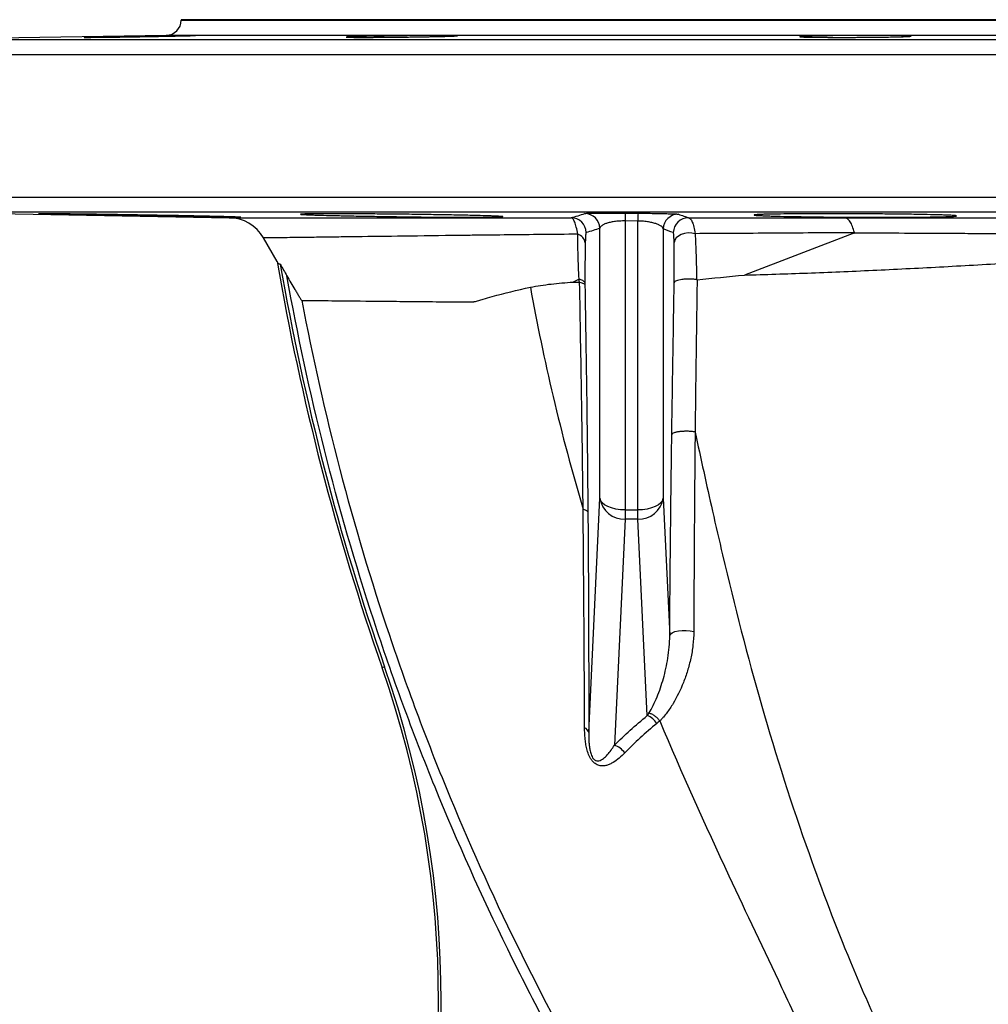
# Model space of a CAD drawing. Header units: millimetres. Extents: x 2 to 910, y 11 to 1153.
# Tile 5 of 7: x 173 to 365, y 959 to 1153. Entities that reach past the tile are written whole.
import ezdxf

# ---------------------------------------------------------------- set-up
doc = ezdxf.new("R2010")
doc.units = ezdxf.units.MM

msp = doc.modelspace()

# ---------------------------------------------------------------- linework, layer by layer
at = {"color": 7, "linetype": 'Continuous', "lineweight": 25}
for p, q in [((205.4, 1153.25), (205.4, 1153.16)), ((575.4, 1153.25), (205.4, 1153.25)), ((202.45, 1150.16), (153.35, 1149.31)), ((153.35, 1115.2), (214.88, 1114.13)), ((293.17, 1115.04), (295.68, 1115.02)), ((295.66, 1113.47), (293.15, 1113.49)), ((293.15, 1113.49), (293.15, 1056.38)), ((295.66, 1056.38), (295.66, 1113.47)), ((288.15, 1058.68), (288.15, 1112.04)), ((300.65, 1111.9), (300.65, 1058.68)), ((338.33, 1111.07), (316.74, 1102.8)), ((224.35, 1105.48), (221.66, 1110.13)), ((284.05, 1102.01), (282.84, 1101.39)), ((285.94, 1012.38), (288.15, 1058.68)), ((300.65, 1058.68), (301.95, 1031.54)), ((293.15, 1054.57), (291.01, 1009.87)), ((293.15, 1056.38), (295.66, 1056.38)), ((293.15, 1056.38), (293.15, 1054.57)), ((295.66, 1054.57), (293.15, 1054.57)), ((295.66, 1054.57), (295.66, 1056.38)), ((297.51, 1015.75), (295.66, 1054.57)), ((245.6, 1025.38), (245.11, 1025.21))]:
    msp.add_line(p, q, dxfattribs=at)
at = {"color": 8, "linetype": 'Continuous', "lineweight": 25}
for p, q in [((205.4, 1153.16), (575.4, 1153.16)), ((578.35, 1150.16), (202.45, 1150.16)), ((153.35, 1149.31), (627.45, 1149.31)), ((630.4, 1146.31), (150.4, 1146.31)), ((150.4, 1118.2), (630.4, 1118.2)), ((627.45, 1115.2), (153.35, 1115.2))]:
    msp.add_line(p, q, dxfattribs=at)
at = {"color": 7, "linetype": 'Continuous', "lineweight": 25, "flags": 128}
for points in [[(306.98, 1110.97), (306.29, 1111.1), (305.57, 1111.11), (304.87, 1111.01), (304.22, 1110.81), (303.66, 1110.5), (303.22, 1110.13), (302.93, 1109.69), (302.81, 1109.23)], [(293.15, 1056.38), (292.2, 1056.43), (291.29, 1056.56), (290.45, 1056.77), (289.7, 1057.05), (289.08, 1057.39), (288.61, 1057.79), (288.29, 1058.22), (288.15, 1058.68)], [(300.65, 1058.68), (300.51, 1058.22), (300.2, 1057.79), (299.72, 1057.39), (299.1, 1057.05), (298.35, 1056.77), (297.51, 1056.56), (296.6, 1056.43), (295.66, 1056.38)], [(301.95, 1031.54), (302.1, 1031.84), (302.45, 1032.11), (302.98, 1032.33), (303.66, 1032.49), (304.42, 1032.58), (305.23, 1032.59), (306.01, 1032.51), (306.72, 1032.37)]]:
    msp.add_lwpolyline(points, dxfattribs=at)
at = {"color": 7, "linetype": 'Continuous', "lineweight": 25}
for centre, radius, start, end in [((202.4, 1153.16), 3, 271, 0), ((285.15, 1111.96), 3, 1.4702, 89.4569), ((368.41, 1113.17), 75.27, 178.5825, 179.7604), ((372.57, 1113.16), 76.91, 178.6127, 179.7653), ((303.65, 1111.82), 3, 89.6712, 178.526), ((214.74, 1106.13), 8, 30, 89), ((282.45, 1111.12), 3, 1.4642, 89.3151), ((305.66, 1111.11), 3, 89.5875, 178.5283), ((283.12, 1108.8), 2.17, 9.5966, 72.3911), ((722, 1191.33), 505, 189.7882, 199.2059), ((722, 1191.33), 504.48, 189.8628, 199.2059), ((292.89, 1059.35), 4.78, 188.0174, 273.0654), ((295.91, 1059.35), 4.78, 266.9346, 351.9826), ((56.24, 959.41), 200.52, 303.1979, 19.2059), ((56.24, 959.41), 200, 303.198, 19.2059), ((296.14, 1012.12), 3.88, 32.6175, 69.3566), ((284.62, 1012.08), 1.36, 12.9679, 68.0136), ((289.91, 1006.23), 3.81, 34.2058, 73.2733)]:
    msp.add_arc(centre, radius, start, end, dxfattribs=at)
for points, knots in [([(204.99, 1150.04), (204.48, 1150.03), (203.92, 1150.02), (203.03, 1150), (202.72, 1150), (202.08, 1149.98), (201.75, 1149.98), (200.75, 1149.96), (200.07, 1149.95), (199.01, 1149.93), (198.65, 1149.92), (197.93, 1149.91), (197.57, 1149.9), (196.49, 1149.89), (195.78, 1149.87), (194.72, 1149.86), (194.36, 1149.85), (193.67, 1149.84), (193, 1149.83), (192.35, 1149.82), (191.72, 1149.81), (191.4, 1149.81), (190.5, 1149.8), (189.95, 1149.79), (189.19, 1149.78), (188.94, 1149.78), (188.48, 1149.77), (188.27, 1149.77), (187.67, 1149.77), (187.33, 1149.76), (186.92, 1149.76), (186.79, 1149.76), (186.58, 1149.76), (186.5, 1149.76), (186.29, 1149.76), (186.22, 1149.76), (186.22, 1149.77), (186.29, 1149.77), (186.5, 1149.78), (186.58, 1149.78), (186.79, 1149.79), (186.92, 1149.79), (187.33, 1149.81), (187.67, 1149.81), (188.47, 1149.83), (188.93, 1149.84), (189.95, 1149.86), (190.5, 1149.87), (191.4, 1149.89), (191.71, 1149.9), (192.35, 1149.91), (193, 1149.92), (193.67, 1149.93), (194.36, 1149.95), (194.71, 1149.95), (195.78, 1149.97), (196.49, 1149.98), (197.57, 1150), (197.93, 1150.01), (198.65, 1150.02), (199.01, 1150.03), (200.07, 1150.04), (200.75, 1150.06), (201.75, 1150.07), (202.08, 1150.08), (202.72, 1150.09), (203.03, 1150.09), (203.92, 1150.1), (204.48, 1150.11), (205.25, 1150.12), (205.49, 1150.12), (205.95, 1150.13), (206.37, 1150.13), (206.74, 1150.14), (207.08, 1150.14), (207.24, 1150.14), (207.65, 1150.14), (207.86, 1150.14), (208.14, 1150.14), (208.22, 1150.14), (208.22, 1150.13), (208.15, 1150.13), (207.94, 1150.12), (207.85, 1150.12), (207.64, 1150.11), (207.52, 1150.11), (207.11, 1150.09), (206.77, 1150.09), (205.96, 1150.07), (205.51, 1150.06), (204.99, 1150.04)], [0, 0, 0, 0, 0.03125, 0.03125, 0.046875, 0.046875, 0.0625, 0.0625, 0.09375, 0.09375, 0.109375, 0.109375, 0.125, 0.125, 0.15625, 0.15625, 0.171875, 0.171875, 0.1875, 0.203125, 0.203125, 0.21875, 0.21875, 0.25, 0.25, 0.265625, 0.265625, 0.28125, 0.28125, 0.3125, 0.3125, 0.328125, 0.328125, 0.34375, 0.34375, 0.375, 0.375, 0.40625, 0.40625, 0.421875, 0.421875, 0.4375, 0.4375, 0.46875, 0.46875, 0.5, 0.5, 0.53125, 0.53125, 0.546875, 0.546875, 0.5625, 0.578125, 0.578125, 0.59375, 0.59375, 0.625, 0.625, 0.640625, 0.640625, 0.65625, 0.65625, 0.6875, 0.6875, 0.703125, 0.703125, 0.71875, 0.71875, 0.75, 0.75, 0.765625, 0.765625, 0.78125, 0.796875, 0.796875, 0.8125, 0.8125, 0.84375, 0.84375, 0.875, 0.875, 0.90625, 0.90625, 0.921875, 0.921875, 0.9375, 0.9375, 0.96875, 0.96875, 1, 1, 1, 1]), ([(256.76, 1149.95), (256.24, 1149.93), (255.69, 1149.92), (254.79, 1149.9), (254.48, 1149.9), (253.85, 1149.89), (253.52, 1149.88), (252.52, 1149.86), (251.83, 1149.85), (250.77, 1149.84), (250.42, 1149.83), (249.69, 1149.82), (249.33, 1149.82), (248.26, 1149.81), (247.54, 1149.8), (246.48, 1149.79), (246.13, 1149.78), (245.44, 1149.78), (244.76, 1149.77), (244.11, 1149.77), (243.48, 1149.77), (243.17, 1149.76), (242.26, 1149.76), (241.71, 1149.76), (240.95, 1149.76), (240.71, 1149.76), (240.25, 1149.76), (240.03, 1149.76), (239.43, 1149.77), (239.09, 1149.77), (238.68, 1149.78), (238.56, 1149.78), (238.35, 1149.78), (238.26, 1149.79), (238.05, 1149.8), (237.98, 1149.81), (237.98, 1149.82), (238.05, 1149.83), (238.26, 1149.85), (238.35, 1149.85), (238.56, 1149.86), (238.68, 1149.87), (239.09, 1149.89), (239.43, 1149.9), (240.23, 1149.92), (240.69, 1149.93), (241.71, 1149.96), (242.26, 1149.97), (243.16, 1149.99), (243.48, 1150), (244.11, 1150.01), (244.76, 1150.02), (245.44, 1150.03), (246.12, 1150.04), (246.48, 1150.05), (247.54, 1150.07), (248.26, 1150.08), (249.33, 1150.09), (249.69, 1150.09), (250.41, 1150.1), (250.77, 1150.11), (251.83, 1150.12), (252.52, 1150.12), (253.51, 1150.13), (253.84, 1150.13), (254.48, 1150.14), (254.79, 1150.14), (255.68, 1150.14), (256.24, 1150.14), (257.01, 1150.14), (257.25, 1150.14), (257.71, 1150.14), (258.14, 1150.14), (258.51, 1150.14), (258.85, 1150.13), (259, 1150.13), (259.42, 1150.12), (259.63, 1150.12), (259.91, 1150.1), (259.98, 1150.09), (259.98, 1150.08), (259.91, 1150.07), (259.7, 1150.05), (259.61, 1150.04), (259.4, 1150.03), (259.28, 1150.03), (258.87, 1150.01), (258.53, 1150), (257.73, 1149.97), (257.27, 1149.96), (256.76, 1149.95)], [0, 0, 0, 0, 0.03125, 0.03125, 0.046875, 0.046875, 0.0625, 0.0625, 0.09375, 0.09375, 0.109375, 0.109375, 0.125, 0.125, 0.15625, 0.15625, 0.171875, 0.171875, 0.1875, 0.203125, 0.203125, 0.21875, 0.21875, 0.25, 0.25, 0.265625, 0.265625, 0.28125, 0.28125, 0.3125, 0.3125, 0.328125, 0.328125, 0.34375, 0.34375, 0.375, 0.375, 0.40625, 0.40625, 0.421875, 0.421875, 0.4375, 0.4375, 0.46875, 0.46875, 0.5, 0.5, 0.53125, 0.53125, 0.546875, 0.546875, 0.5625, 0.578125, 0.578125, 0.59375, 0.59375, 0.625, 0.625, 0.640625, 0.640625, 0.65625, 0.65625, 0.6875, 0.6875, 0.703125, 0.703125, 0.71875, 0.71875, 0.75, 0.75, 0.765625, 0.765625, 0.78125, 0.796875, 0.796875, 0.8125, 0.8125, 0.84375, 0.84375, 0.875, 0.875, 0.90625, 0.90625, 0.921875, 0.921875, 0.9375, 0.9375, 0.96875, 0.96875, 1, 1, 1, 1]), ([(346.41, 1149.85), (345.9, 1149.84), (345.34, 1149.83), (344.45, 1149.82), (344.14, 1149.81), (343.51, 1149.81), (343.18, 1149.8), (342.18, 1149.79), (341.49, 1149.78), (340.43, 1149.78), (340.08, 1149.77), (339.35, 1149.77), (338.99, 1149.77), (337.92, 1149.76), (337.2, 1149.76), (336.14, 1149.76), (335.79, 1149.76), (335.1, 1149.76), (334.42, 1149.76), (333.77, 1149.76), (333.14, 1149.77), (332.83, 1149.77), (331.92, 1149.77), (331.37, 1149.78), (330.61, 1149.79), (330.37, 1149.79), (329.91, 1149.8), (329.69, 1149.8), (329.09, 1149.81), (328.75, 1149.82), (328.34, 1149.84), (328.22, 1149.84), (328.01, 1149.85), (327.92, 1149.86), (327.71, 1149.87), (327.64, 1149.89), (327.64, 1149.91), (327.71, 1149.92), (327.92, 1149.94), (328, 1149.95), (328.21, 1149.96), (328.34, 1149.97), (328.75, 1149.98), (329.09, 1150), (329.89, 1150.02), (330.35, 1150.03), (331.37, 1150.06), (331.92, 1150.07), (332.82, 1150.08), (333.13, 1150.09), (333.77, 1150.09), (334.42, 1150.1), (335.09, 1150.11), (335.78, 1150.12), (336.13, 1150.12), (337.2, 1150.13), (337.91, 1150.13), (338.99, 1150.14), (339.35, 1150.14), (340.07, 1150.14), (340.43, 1150.14), (341.49, 1150.14), (342.17, 1150.14), (343.17, 1150.14), (343.5, 1150.14), (344.14, 1150.14), (344.45, 1150.14), (345.34, 1150.13), (345.9, 1150.12), (346.67, 1150.11), (346.91, 1150.11), (347.37, 1150.1), (347.79, 1150.09), (348.16, 1150.09), (348.5, 1150.08), (348.66, 1150.07), (349.07, 1150.06), (349.28, 1150.04), (349.56, 1150.02), (349.64, 1150.01), (349.64, 1149.98), (349.57, 1149.97), (349.36, 1149.95), (349.27, 1149.95), (349.06, 1149.93), (348.94, 1149.93), (348.53, 1149.91), (348.19, 1149.9), (347.39, 1149.87), (346.93, 1149.86), (346.41, 1149.85)], [0, 0, 0, 0, 0.03125, 0.03125, 0.046875, 0.046875, 0.0625, 0.0625, 0.09375, 0.09375, 0.109375, 0.109375, 0.125, 0.125, 0.15625, 0.15625, 0.171875, 0.171875, 0.1875, 0.203125, 0.203125, 0.21875, 0.21875, 0.25, 0.25, 0.265625, 0.265625, 0.28125, 0.28125, 0.3125, 0.3125, 0.328125, 0.328125, 0.34375, 0.34375, 0.375, 0.375, 0.40625, 0.40625, 0.421875, 0.421875, 0.4375, 0.4375, 0.46875, 0.46875, 0.5, 0.5, 0.53125, 0.53125, 0.546875, 0.546875, 0.5625, 0.578125, 0.578125, 0.59375, 0.59375, 0.625, 0.625, 0.640625, 0.640625, 0.65625, 0.65625, 0.6875, 0.6875, 0.703125, 0.703125, 0.71875, 0.71875, 0.75, 0.75, 0.765625, 0.765625, 0.78125, 0.796875, 0.796875, 0.8125, 0.8125, 0.84375, 0.84375, 0.875, 0.875, 0.90625, 0.90625, 0.921875, 0.921875, 0.9375, 0.9375, 0.96875, 0.96875, 1, 1, 1, 1]), ([(211.38, 1114.39), (212.32, 1114.37), (213.14, 1114.35), (214.22, 1114.33), (214.56, 1114.32), (215.18, 1114.3), (215.46, 1114.29), (216.21, 1114.27), (216.58, 1114.26), (216.96, 1114.24), (217.06, 1114.24), (217.19, 1114.23), (217.22, 1114.22), (217.21, 1114.21), (217.09, 1114.21), (216.7, 1114.21), (216.54, 1114.21), (216.15, 1114.21), (215.71, 1114.21), (215.15, 1114.21), (214.69, 1114.22), (214.53, 1114.22), (214.19, 1114.22), (214.01, 1114.23), (213.09, 1114.24), (212.26, 1114.25), (210.88, 1114.26), (210.39, 1114.27), (209.37, 1114.29), (208.84, 1114.29), (207.21, 1114.32), (206.06, 1114.34), (204.24, 1114.36), (203.62, 1114.37), (202.36, 1114.4), (201.73, 1114.41), (199.81, 1114.44), (198.51, 1114.46), (196.53, 1114.49), (195.88, 1114.51), (194.58, 1114.53), (193.93, 1114.54), (192.65, 1114.56), (192.02, 1114.57), (190.77, 1114.6), (190.14, 1114.61), (188.32, 1114.64), (187.18, 1114.66), (185.55, 1114.69), (185.02, 1114.7), (184, 1114.72), (183.52, 1114.73), (182.13, 1114.76), (181.31, 1114.78), (180.21, 1114.8), (179.87, 1114.81), (179.26, 1114.83), (178.7, 1114.84), (178.26, 1114.85), (177.88, 1114.86), (177.72, 1114.87), (177.34, 1114.88), (177.22, 1114.89), (177.22, 1114.9), (177.25, 1114.9), (177.35, 1114.9), (177.39, 1114.9), (177.48, 1114.9), (177.54, 1114.9), (177.86, 1114.91), (178.24, 1114.9), (178.99, 1114.9), (179.28, 1114.9), (179.9, 1114.89), (180.24, 1114.89), (181.32, 1114.88), (182.15, 1114.87), (183.55, 1114.86), (184.04, 1114.85), (185.05, 1114.84), (185.58, 1114.83), (186.66, 1114.82), (187.22, 1114.81), (188.38, 1114.8), (188.98, 1114.79), (190.8, 1114.76), (192.04, 1114.74), (193.96, 1114.71), (194.61, 1114.7), (195.93, 1114.68), (196.58, 1114.67), (198.54, 1114.64), (199.84, 1114.62), (201.77, 1114.58), (202.41, 1114.57), (203.67, 1114.55), (204.28, 1114.54), (205.48, 1114.52), (206.07, 1114.5), (207.23, 1114.48), (207.79, 1114.47), (209.44, 1114.44), (210.45, 1114.42), (211.38, 1114.39)], [0, 0, 0, 0, 0.03125, 0.03125, 0.046875, 0.046875, 0.0625, 0.0625, 0.09375, 0.09375, 0.109375, 0.109375, 0.125, 0.125, 0.15625, 0.15625, 0.171875, 0.171875, 0.1875, 0.203125, 0.203125, 0.210938, 0.210938, 0.21875, 0.21875, 0.25, 0.25, 0.265625, 0.265625, 0.28125, 0.28125, 0.3125, 0.3125, 0.328125, 0.328125, 0.34375, 0.34375, 0.375, 0.375, 0.390625, 0.390625, 0.40625, 0.40625, 0.421875, 0.421875, 0.4375, 0.4375, 0.46875, 0.46875, 0.484375, 0.484375, 0.5, 0.5, 0.53125, 0.53125, 0.546875, 0.546875, 0.5625, 0.578125, 0.578125, 0.59375, 0.59375, 0.625, 0.625, 0.640625, 0.640625, 0.648438, 0.648438, 0.65625, 0.65625, 0.6875, 0.6875, 0.703125, 0.703125, 0.71875, 0.71875, 0.75, 0.75, 0.765625, 0.765625, 0.78125, 0.78125, 0.796875, 0.796875, 0.8125, 0.8125, 0.84375, 0.84375, 0.859375, 0.859375, 0.875, 0.875, 0.90625, 0.90625, 0.921875, 0.921875, 0.9375, 0.9375, 0.953125, 0.953125, 0.96875, 0.96875, 1, 1, 1, 1]), ([(263.15, 1114.57), (264.08, 1114.55), (264.91, 1114.53), (265.99, 1114.49), (266.33, 1114.48), (266.94, 1114.46), (267.23, 1114.45), (267.97, 1114.41), (268.35, 1114.39), (268.73, 1114.36), (268.82, 1114.35), (268.95, 1114.34), (268.98, 1114.33), (268.98, 1114.3), (268.85, 1114.28), (268.46, 1114.26), (268.3, 1114.26), (267.92, 1114.25), (267.47, 1114.24), (266.91, 1114.23), (266.45, 1114.22), (266.29, 1114.22), (265.95, 1114.22), (265.77, 1114.22), (264.86, 1114.21), (264.03, 1114.21), (262.64, 1114.21), (262.15, 1114.21), (261.13, 1114.21), (260.6, 1114.21), (258.97, 1114.22), (257.82, 1114.23), (256, 1114.24), (255.38, 1114.25), (254.12, 1114.26), (253.49, 1114.26), (251.57, 1114.29), (250.27, 1114.3), (248.29, 1114.33), (247.63, 1114.34), (246.33, 1114.36), (245.69, 1114.36), (244.41, 1114.38), (243.78, 1114.4), (242.52, 1114.42), (241.9, 1114.43), (240.08, 1114.46), (238.94, 1114.48), (237.31, 1114.52), (236.78, 1114.53), (235.76, 1114.55), (235.28, 1114.56), (233.89, 1114.6), (233.07, 1114.62), (231.97, 1114.65), (231.63, 1114.66), (231.02, 1114.68), (230.46, 1114.7), (230.03, 1114.72), (229.65, 1114.74), (229.49, 1114.75), (229.1, 1114.78), (228.98, 1114.8), (228.98, 1114.82), (229.01, 1114.83), (229.11, 1114.84), (229.15, 1114.84), (229.25, 1114.85), (229.31, 1114.85), (229.63, 1114.86), (230.01, 1114.87), (230.76, 1114.88), (231.04, 1114.89), (231.67, 1114.89), (232, 1114.9), (233.09, 1114.9), (233.92, 1114.9), (235.32, 1114.9), (235.81, 1114.9), (236.82, 1114.9), (237.34, 1114.9), (238.43, 1114.9), (238.99, 1114.89), (240.14, 1114.89), (240.74, 1114.88), (242.56, 1114.87), (243.81, 1114.86), (245.73, 1114.84), (246.38, 1114.84), (247.7, 1114.83), (248.35, 1114.82), (250.31, 1114.8), (251.61, 1114.78), (253.54, 1114.75), (254.18, 1114.74), (255.44, 1114.72), (256.05, 1114.71), (257.25, 1114.69), (257.84, 1114.68), (258.99, 1114.66), (259.56, 1114.65), (261.2, 1114.62), (262.22, 1114.6), (263.15, 1114.57)], [0, 0, 0, 0, 0.03125, 0.03125, 0.046875, 0.046875, 0.0625, 0.0625, 0.09375, 0.09375, 0.109375, 0.109375, 0.125, 0.125, 0.15625, 0.15625, 0.171875, 0.171875, 0.1875, 0.203125, 0.203125, 0.210938, 0.210938, 0.21875, 0.21875, 0.25, 0.25, 0.265625, 0.265625, 0.28125, 0.28125, 0.3125, 0.3125, 0.328125, 0.328125, 0.34375, 0.34375, 0.375, 0.375, 0.390625, 0.390625, 0.40625, 0.40625, 0.421875, 0.421875, 0.4375, 0.4375, 0.46875, 0.46875, 0.484375, 0.484375, 0.5, 0.5, 0.53125, 0.53125, 0.546875, 0.546875, 0.5625, 0.578125, 0.578125, 0.59375, 0.59375, 0.625, 0.625, 0.640625, 0.640625, 0.648438, 0.648438, 0.65625, 0.65625, 0.6875, 0.6875, 0.703125, 0.703125, 0.71875, 0.71875, 0.75, 0.75, 0.765625, 0.765625, 0.78125, 0.78125, 0.796875, 0.796875, 0.8125, 0.8125, 0.84375, 0.84375, 0.859375, 0.859375, 0.875, 0.875, 0.90625, 0.90625, 0.921875, 0.921875, 0.9375, 0.9375, 0.953125, 0.953125, 0.96875, 0.96875, 1, 1, 1, 1]), ([(285.18, 1114.96), (285.21, 1114.97), (285.27, 1114.98), (285.49, 1114.99), (285.64, 1115), (285.92, 1115.01), (286.03, 1115.01), (286.26, 1115.02), (286.39, 1115.02), (286.8, 1115.03), (287.11, 1115.03), (287.64, 1115.04), (287.83, 1115.04), (288.22, 1115.04), (288.42, 1115.04), (289.06, 1115.05), (289.51, 1115.05), (290.25, 1115.05), (290.5, 1115.05), (291.02, 1115.05), (291.28, 1115.05), (291.81, 1115.04), (292.07, 1115.04), (292.62, 1115.04), (292.89, 1115.04), (293.17, 1115.04)], [0, 0, 0, 0, 0.125, 0.125, 0.25, 0.25, 0.3125, 0.3125, 0.375, 0.375, 0.5, 0.5, 0.5625, 0.5625, 0.625, 0.625, 0.75, 0.75, 0.8125, 0.8125, 0.875, 0.875, 0.9375, 0.9375, 1, 1, 1, 1]), ([(295.68, 1115.02), (296.23, 1115.01), (296.77, 1115.01), (297.82, 1115), (298.34, 1114.99), (299.32, 1114.98), (299.77, 1114.97), (300.63, 1114.95), (301.02, 1114.94), (301.73, 1114.92), (302.05, 1114.91), (302.59, 1114.9), (302.82, 1114.89), (303.11, 1114.87), (303.2, 1114.87), (303.35, 1114.86), (303.41, 1114.85), (303.58, 1114.84), (303.64, 1114.83), (303.67, 1114.82)], [0, 0, 0, 0, 0.125, 0.125, 0.25, 0.25, 0.375, 0.375, 0.5, 0.5, 0.625, 0.625, 0.75, 0.75, 0.8125, 0.8125, 0.875, 0.875, 1, 1, 1, 1]), ([(303.67, 1114.82), (303.76, 1114.79), (303.85, 1114.76), (303.94, 1114.72), (304.3, 1114.59), (304.67, 1114.47), (305.03, 1114.34), (305.25, 1114.26), (305.46, 1114.19), (305.68, 1114.11)], [0, 0, 0, 0, 0.006, 0.006, 0.006, 0.03, 0.03, 0.03, 0.04424183, 0.04424183, 0.04424183, 0.04424183]), ([(352.8, 1114.74), (353.74, 1114.72), (354.56, 1114.7), (355.65, 1114.67), (355.98, 1114.66), (356.6, 1114.64), (356.88, 1114.63), (357.63, 1114.6), (358.01, 1114.57), (358.39, 1114.54), (358.48, 1114.53), (358.61, 1114.5), (358.64, 1114.49), (358.64, 1114.46), (358.51, 1114.44), (358.12, 1114.4), (357.96, 1114.39), (357.57, 1114.37), (357.13, 1114.35), (356.57, 1114.34), (356.11, 1114.32), (355.95, 1114.32), (355.61, 1114.31), (355.43, 1114.31), (354.52, 1114.28), (353.69, 1114.27), (352.3, 1114.25), (351.82, 1114.25), (350.8, 1114.24), (350.27, 1114.23), (348.63, 1114.22), (347.48, 1114.21), (345.67, 1114.21), (345.04, 1114.21), (343.78, 1114.21), (343.15, 1114.21), (341.23, 1114.21), (339.93, 1114.21), (337.95, 1114.22), (337.3, 1114.23), (336, 1114.24), (335.35, 1114.24), (334.07, 1114.25), (333.44, 1114.26), (332.19, 1114.27), (331.56, 1114.28), (329.74, 1114.3), (328.6, 1114.32), (326.97, 1114.35), (326.44, 1114.36), (325.42, 1114.37), (324.94, 1114.38), (323.55, 1114.42), (322.73, 1114.44), (321.63, 1114.47), (321.29, 1114.48), (320.68, 1114.51), (320.12, 1114.53), (319.68, 1114.55), (319.31, 1114.57), (319.15, 1114.58), (318.76, 1114.62), (318.64, 1114.64), (318.64, 1114.67), (318.67, 1114.68), (318.77, 1114.7), (318.81, 1114.7), (318.91, 1114.71), (318.96, 1114.72), (319.28, 1114.74), (319.66, 1114.76), (320.42, 1114.79), (320.7, 1114.8), (321.32, 1114.81), (321.66, 1114.82), (322.74, 1114.84), (323.57, 1114.85), (324.97, 1114.87), (325.46, 1114.87), (326.47, 1114.88), (327, 1114.88), (328.08, 1114.89), (328.64, 1114.89), (329.8, 1114.9), (330.4, 1114.9), (332.22, 1114.9), (333.46, 1114.91), (335.38, 1114.9), (336.03, 1114.9), (337.35, 1114.9), (338, 1114.9), (339.96, 1114.89), (341.26, 1114.88), (343.19, 1114.87), (343.83, 1114.86), (345.09, 1114.85), (345.7, 1114.84), (346.91, 1114.83), (347.49, 1114.83), (348.65, 1114.81), (349.21, 1114.8), (350.86, 1114.78), (351.87, 1114.76), (352.8, 1114.74)], [0, 0, 0, 0, 0.03125, 0.03125, 0.046875, 0.046875, 0.0625, 0.0625, 0.09375, 0.09375, 0.109375, 0.109375, 0.125, 0.125, 0.15625, 0.15625, 0.171875, 0.171875, 0.1875, 0.203125, 0.203125, 0.210938, 0.210938, 0.21875, 0.21875, 0.25, 0.25, 0.265625, 0.265625, 0.28125, 0.28125, 0.3125, 0.3125, 0.328125, 0.328125, 0.34375, 0.34375, 0.375, 0.375, 0.390625, 0.390625, 0.40625, 0.40625, 0.421875, 0.421875, 0.4375, 0.4375, 0.46875, 0.46875, 0.484375, 0.484375, 0.5, 0.5, 0.53125, 0.53125, 0.546875, 0.546875, 0.5625, 0.578125, 0.578125, 0.59375, 0.59375, 0.625, 0.625, 0.640625, 0.640625, 0.648438, 0.648438, 0.65625, 0.65625, 0.6875, 0.6875, 0.703125, 0.703125, 0.71875, 0.71875, 0.75, 0.75, 0.765625, 0.765625, 0.78125, 0.78125, 0.796875, 0.796875, 0.8125, 0.8125, 0.84375, 0.84375, 0.859375, 0.859375, 0.875, 0.875, 0.90625, 0.90625, 0.921875, 0.921875, 0.9375, 0.9375, 0.953125, 0.953125, 0.96875, 0.96875, 1, 1, 1, 1]), ([(214.88, 1114.13), (214.88, 1114.13), (215.26, 1114.13), (216.77, 1114.13), (217.89, 1114.13), (220.13, 1114.13), (220.97, 1114.13), (222.37, 1114.13), (222.86, 1114.13), (223.89, 1114.13), (224.43, 1114.13), (227.23, 1114.13), (229.82, 1114.13), (235.64, 1114.12), (238.89, 1114.12), (244.24, 1114.12), (246.11, 1114.12), (249.03, 1114.12), (250.03, 1114.12), (252.06, 1114.12), (253.1, 1114.12), (258.38, 1114.12), (262.86, 1114.12), (272.3, 1114.12), (277.27, 1114.12), (282.48, 1114.12)], [0, 0, 0, 0, 0.125, 0.125, 0.25, 0.25, 0.3125, 0.3125, 0.34375, 0.34375, 0.375, 0.375, 0.5, 0.5, 0.625, 0.625, 0.6875, 0.6875, 0.71875, 0.71875, 0.75, 0.75, 0.875, 0.875, 1, 1, 1, 1]), ([(283.78, 1110.86), (283.69, 1111.39), (283.6, 1111.85), (283.44, 1112.45), (283.39, 1112.63), (283.28, 1112.97), (283.23, 1113.13), (283.06, 1113.53), (282.95, 1113.74), (282.77, 1113.96), (282.71, 1114.01), (282.6, 1114.09), (282.54, 1114.11), (282.48, 1114.12)], [0, 0, 0, 0, 0.25, 0.25, 0.375, 0.375, 0.5, 0.5, 0.75, 0.75, 0.875, 0.875, 1, 1, 1, 1]), ([(293.15, 1113.49), (292.96, 1113.49), (292.77, 1113.49), (292.4, 1113.48), (292.22, 1113.47), (291.86, 1113.45), (291.69, 1113.44), (291.35, 1113.41), (291.18, 1113.39), (290.71, 1113.32), (290.42, 1113.27), (289.9, 1113.15), (289.66, 1113.08), (289.24, 1112.94), (289.06, 1112.87), (288.75, 1112.71), (288.62, 1112.63), (288.3, 1112.39), (288.18, 1112.22), (288.15, 1112.04)], [0, 0, 0, 0, 0.0625, 0.0625, 0.125, 0.125, 0.1875, 0.1875, 0.25, 0.25, 0.375, 0.375, 0.5, 0.5, 0.625, 0.625, 0.75, 0.75, 1, 1, 1, 1]), ([(300.65, 1111.9), (300.64, 1111.99), (300.6, 1112.07), (300.48, 1112.25), (300.39, 1112.34), (300.18, 1112.51), (300.05, 1112.59), (299.74, 1112.75), (299.55, 1112.83), (299.14, 1112.98), (298.9, 1113.05), (298.51, 1113.15), (298.37, 1113.18), (298.08, 1113.24), (297.93, 1113.27), (297.62, 1113.32), (297.46, 1113.34), (297.12, 1113.38), (296.94, 1113.4), (296.59, 1113.43), (296.4, 1113.44), (296.04, 1113.46), (295.85, 1113.47), (295.66, 1113.47)], [0, 0, 0, 0, 0.125, 0.125, 0.25, 0.25, 0.375, 0.375, 0.5, 0.5, 0.625, 0.625, 0.6875, 0.6875, 0.75, 0.75, 0.8125, 0.8125, 0.875, 0.875, 0.9375, 0.9375, 1, 1, 1, 1]), ([(305.68, 1114.11), (308.14, 1114.11), (310.63, 1114.11), (315.68, 1114.11), (318.23, 1114.11), (323.38, 1114.11), (325.99, 1114.11), (331.26, 1114.11), (333.91, 1114.11), (336.59, 1114.11)], [0, 0, 0, 0, 0.25, 0.25, 0.5, 0.5, 0.75, 0.75, 1, 1, 1, 1]), ([(305.68, 1114.11), (305.81, 1114.1), (305.93, 1114.03), (306.11, 1113.81), (306.17, 1113.73), (306.29, 1113.52), (306.35, 1113.4), (306.52, 1113), (306.63, 1112.67), (306.82, 1111.9), (306.91, 1111.46), (306.98, 1110.97)], [0, 0, 0, 0, 0.25, 0.25, 0.375, 0.375, 0.5, 0.5, 0.75, 0.75, 1, 1, 1, 1]), ([(336.59, 1114.11), (339.63, 1114.11), (342.71, 1114.11), (348.89, 1114.11), (352.01, 1114.11), (356.7, 1114.11), (358.28, 1114.11), (361.43, 1114.11), (363.01, 1114.11), (367.76, 1114.11), (370.93, 1114.11), (377.3, 1114.11), (380.49, 1114.11), (386.9, 1114.11), (390.1, 1114.11), (399.68, 1114.12), (406.06, 1114.12), (412.43, 1114.12)], [0, 0, 0, 0, 0.125, 0.125, 0.25, 0.25, 0.3125, 0.3125, 0.375, 0.375, 0.5, 0.5, 0.625, 0.625, 0.75, 0.75, 1, 1, 1, 1]), ([(338.45, 1111.17), (338.33, 1111.63), (338.21, 1112.03), (337.93, 1112.74), (337.78, 1113.06), (337.46, 1113.56), (337.29, 1113.76), (337.03, 1113.96), (336.94, 1114.01), (336.77, 1114.09), (336.68, 1114.11), (336.59, 1114.11)], [0, 0, 0, 0, 0.25, 0.25, 0.5, 0.5, 0.75, 0.75, 0.875, 0.875, 1, 1, 1, 1]), ([(285.45, 1111.19), (285.42, 1111.19), (285.4, 1111.14), (285.37, 1110.97), (285.35, 1110.84), (285.32, 1110.51), (285.3, 1110.3), (285.28, 1109.8), (285.27, 1109.51), (285.26, 1109.16)], [0, 0, 0, 0, 0.25, 0.25, 0.5, 0.5, 0.75, 0.75, 1, 1, 1, 1]), ([(302.81, 1109.23), (302.8, 1109.54), (302.8, 1109.82), (302.78, 1110.3), (302.77, 1110.5), (302.75, 1110.75), (302.74, 1110.83), (302.73, 1110.95), (302.72, 1111.01), (302.69, 1111.14), (302.68, 1111.18), (302.66, 1111.19)], [0, 0, 0, 0, 0.25, 0.25, 0.5, 0.5, 0.625, 0.625, 0.75, 0.75, 1, 1, 1, 1]), ([(338.45, 1111.17), (335.71, 1111.15), (333, 1111.13), (327.64, 1111.1), (324.98, 1111.08), (319.73, 1111.04), (317.13, 1111.03), (312.01, 1111), (309.47, 1110.98), (306.98, 1110.97)], [0, 0, 0, 0, 0.25, 0.25, 0.5, 0.5, 0.75, 0.75, 1, 1, 1, 1]), ([(306.98, 1110.97), (307.01, 1110.29), (307.04, 1109.6), (307.09, 1108.17), (307.12, 1107.44), (307.17, 1105.93), (307.19, 1105.15), (307.24, 1103.56), (307.26, 1102.73), (307.27, 1101.89)], [0, 0, 0, 0, 0.25, 0.25, 0.5, 0.5, 0.75, 0.75, 1, 1, 1, 1]), ([(338.33, 1111.07), (338.35, 1111.08), (338.36, 1111.09), (338.38, 1111.1), (338.4, 1111.11), (338.41, 1111.12), (338.43, 1111.13), (338.43, 1111.13), (338.44, 1111.14), (338.44, 1111.14), (338.45, 1111.15), (338.45, 1111.15), (338.45, 1111.16), (338.45, 1111.16), (338.45, 1111.17), (338.45, 1111.17)], [0, 0, 0, 0, 0.0000691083, 0.0000691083, 0.0000691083, 0.0001401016, 0.0001401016, 0.0001401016, 0.0001688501, 0.0001688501, 0.0001688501, 0.0001932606, 0.0001932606, 0.0001932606, 0.0002094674, 0.0002094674, 0.0002094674, 0.0002094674]), ([(411.7, 1110.49), (408.63, 1110.53), (405.55, 1110.58), (399.38, 1110.66), (396.29, 1110.69), (390.11, 1110.76), (387.01, 1110.78), (380.82, 1110.84), (377.73, 1110.86), (371.57, 1110.91), (368.49, 1110.93), (363.9, 1110.95), (362.37, 1110.96), (359.32, 1110.98), (357.8, 1110.99), (353.25, 1111.01), (350.24, 1111.03), (344.25, 1111.05), (341.28, 1111.06), (338.33, 1111.07)], [0, 0, 0, 0, 0.125, 0.125, 0.25, 0.25, 0.375, 0.375, 0.5, 0.5, 0.625, 0.625, 0.6875, 0.6875, 0.75, 0.75, 0.875, 0.875, 1, 1, 1, 1]), ([(283.78, 1110.86), (278.97, 1110.82), (274.38, 1110.77), (267.85, 1110.7), (265.73, 1110.68), (262.64, 1110.64), (261.63, 1110.63), (259.62, 1110.6), (258.64, 1110.59), (253.78, 1110.53), (250.21, 1110.49), (243.67, 1110.4), (240.7, 1110.36), (236.69, 1110.31), (235.43, 1110.3), (233.06, 1110.27), (231.95, 1110.25), (228.87, 1110.21), (227.16, 1110.19), (224.42, 1110.16), (223.4, 1110.15), (222.02, 1110.13), (221.66, 1110.13), (221.66, 1110.13)], [0, 0, 0, 0, 0.125, 0.125, 0.1875, 0.1875, 0.21875, 0.21875, 0.25, 0.25, 0.375, 0.375, 0.5, 0.5, 0.5625, 0.5625, 0.625, 0.625, 0.75, 0.75, 0.875, 0.875, 1, 1, 1, 1]), ([(284.05, 1102.01), (284, 1102.86), (283.96, 1103.67), (283.9, 1105.23), (283.87, 1105.99), (283.83, 1107.45), (283.81, 1108.15), (283.79, 1109.53), (283.78, 1110.2), (283.78, 1110.86)], [0, 0, 0, 0, 0.25, 0.25, 0.5, 0.5, 0.75, 0.75, 1, 1, 1, 1]), ([(285.26, 1109.16), (285.25, 1108.56), (285.24, 1107.95), (285.22, 1106.7), (285.21, 1106.07), (285.2, 1104.75), (285.19, 1104.08), (285.19, 1102.67), (285.19, 1101.94), (285.19, 1101.18)], [0, 0, 0, 0, 0.25, 0.25, 0.5, 0.5, 0.75, 0.75, 1, 1, 1, 1]), ([(302.84, 1101.29), (302.85, 1102.03), (302.85, 1102.75), (302.85, 1104.14), (302.85, 1104.82), (302.84, 1106.13), (302.84, 1106.77), (302.83, 1108.02), (302.82, 1108.63), (302.81, 1109.23)], [0, 0, 0, 0, 0.25, 0.25, 0.5, 0.5, 0.75, 0.75, 1, 1, 1, 1]), ([(316.74, 1102.8), (320.83, 1102.91), (324.98, 1103.04), (333.42, 1103.36), (337.71, 1103.54), (344.25, 1103.84), (346.44, 1103.95), (350.85, 1104.17), (353.07, 1104.29), (359.74, 1104.64), (364.24, 1104.9), (368.77, 1105.17)], [0, 0, 0, 0, 0.25, 0.25, 0.5, 0.5, 0.625, 0.625, 0.75, 0.75, 1, 1, 1, 1]), ([(226.3, 1102.63), (226.56, 1102.18), (226.83, 1101.73), (227.35, 1100.83), (227.61, 1100.39), (228, 1099.73), (228.13, 1099.52), (228.39, 1099.09), (228.51, 1098.87), (228.76, 1098.46), (228.89, 1098.27), (229.05, 1098.02), (229.1, 1097.94), (229.18, 1097.82), (229.21, 1097.78), (229.22, 1097.78)], [0, 0, 0, 0, 0.25, 0.25, 0.5, 0.5, 0.625, 0.625, 0.75, 0.75, 0.875, 0.875, 0.9375, 0.9375, 1, 1, 1, 1]), ([(354.4, 859.21), (344.99, 866.31), (336.2, 874.03), (319.85, 890.67), (312.28, 899.57), (303.59, 911.47), (301.9, 913.88), (298.61, 918.74), (297.02, 921.2), (293.91, 926.16), (292.39, 928.66), (289.38, 933.66), (287.89, 936.18), (280.57, 948.81), (275.07, 959.1), (264.79, 980.06), (260, 990.73), (254.47, 1004.31), (253.38, 1007.04), (251.26, 1012.51), (250.23, 1015.25), (247.2, 1023.51), (245.27, 1029.04), (239.81, 1045.72), (236.56, 1056.94), (230.84, 1079.62), (228.37, 1091.07), (226.3, 1102.63)], [0, 0, 0, 0, 0.125, 0.125, 0.25, 0.25, 0.28125, 0.28125, 0.3125, 0.3125, 0.34375, 0.34375, 0.375, 0.375, 0.5, 0.5, 0.625, 0.625, 0.65625, 0.65625, 0.6875, 0.6875, 0.75, 0.75, 0.875, 0.875, 1, 1, 1, 1]), ([(274.41, 1100.4), (275.74, 1100.66), (277.11, 1100.86), (279.92, 1101.19), (281.36, 1101.31), (282.84, 1101.39)], [0, 0, 0, 0, 0.5, 0.5, 1, 1, 1, 1]), ([(284.07, 1102.02), (284.07, 1102.02), (284.06, 1102.02), (284.06, 1102.02), (284.05, 1102.02), (284.05, 1102.02), (284.05, 1102.01)], [0, 0, 0, 0, 0.00002090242, 0.00002090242, 0.00002090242, 0.00003745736, 0.00003745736, 0.00003745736, 0.00003745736]), ([(284.07, 1102.02), (284.24, 1101.97), (284.39, 1101.91), (284.65, 1101.79), (284.77, 1101.72), (284.96, 1101.57), (285.04, 1101.5), (285.15, 1101.34), (285.18, 1101.26), (285.19, 1101.18)], [0, 0, 0, 0, 0.25, 0.25, 0.5, 0.5, 0.75, 0.75, 1, 1, 1, 1]), ([(284.14, 1101.38), (284.3, 1101.35), (284.44, 1101.31), (284.69, 1101.23), (284.79, 1101.18), (284.98, 1101.09), (285.05, 1101.04), (285.13, 1100.96), (285.15, 1100.94), (285.18, 1100.88), (285.19, 1100.85), (285.19, 1100.83)], [0, 0, 0, 0, 0.25, 0.25, 0.5, 0.5, 0.75, 0.75, 0.875, 0.875, 1, 1, 1, 1]), ([(284.83, 1056.55), (284.79, 1060.19), (284.75, 1063.86), (284.65, 1071.25), (284.59, 1074.97), (284.42, 1086.2), (284.28, 1093.76), (284.14, 1101.38)], [0, 0, 0, 0, 0.25, 0.25, 0.5, 0.5, 1, 1, 1, 1]), ([(302.36, 1071.28), (302.43, 1076.24), (302.51, 1081.23), (302.67, 1091.23), (302.75, 1096.26), (302.84, 1101.29)], [0, 0, 0, 0, 0.5, 0.5, 1, 1, 1, 1]), ([(307.27, 1101.89), (307.05, 1101.92), (306.81, 1101.95), (306.32, 1101.98), (306.07, 1102), (305.57, 1102), (305.31, 1102), (304.82, 1101.97), (304.59, 1101.95), (304.15, 1101.89), (303.94, 1101.85), (303.58, 1101.77), (303.42, 1101.72), (303.15, 1101.61), (303.05, 1101.55), (302.94, 1101.46), (302.91, 1101.43), (302.86, 1101.36), (302.85, 1101.33), (302.84, 1101.29)], [0, 0, 0, 0, 0.125, 0.125, 0.25, 0.25, 0.375, 0.375, 0.5, 0.5, 0.625, 0.625, 0.75, 0.75, 0.875, 0.875, 0.9375, 0.9375, 1, 1, 1, 1]), ([(307.37, 1101.88), (307.29, 1096.83), (307.21, 1091.8), (307.08, 1081.76), (307.02, 1076.76), (306.96, 1071.78)], [0, 0, 0, 0, 0.5, 0.5, 1, 1, 1, 1]), ([(259.81, 1097.49), (260.38, 1097.49), (260.97, 1097.48), (261.85, 1097.48), (262.15, 1097.48), (262.6, 1097.48), (262.74, 1097.47), (262.97, 1097.48), (263.04, 1097.48), (263.19, 1097.5), (263.26, 1097.52), (263.48, 1097.58), (263.62, 1097.62), (263.91, 1097.71), (264.05, 1097.75), (264.49, 1097.88), (264.78, 1097.96), (265.66, 1098.22), (266.25, 1098.38), (269.25, 1099.21), (271.77, 1099.82), (274.41, 1100.4)], [0, 0, 0, 0, 0.125, 0.125, 0.1875, 0.1875, 0.21875, 0.21875, 0.234375, 0.234375, 0.25, 0.25, 0.28125, 0.28125, 0.3125, 0.3125, 0.375, 0.375, 0.5, 0.5, 1, 1, 1, 1]), ([(274.41, 1100.4), (275.73, 1093.13), (278.81, 1078.34), (282.65, 1063.87), (284.83, 1056.56)], [0.11341718, 0.11341718, 0.11341718, 0.11341718, 0.1609204, 0.21092841, 0.21092841, 0.21092841, 0.21092841]), ([(285.19, 1100.83), (285.32, 1093.18), (285.44, 1085.6), (285.59, 1074.33), (285.63, 1070.6), (285.71, 1063.18), (285.75, 1059.51), (285.78, 1055.86)], [0, 0, 0, 0, 0.5, 0.5, 0.75, 0.75, 1, 1, 1, 1]), ([(229.22, 1097.78), (229.78, 1097.78), (230.85, 1097.77), (233.23, 1097.75), (234.15, 1097.74), (235.73, 1097.72), (236.29, 1097.72), (237.47, 1097.71), (238.09, 1097.7), (241.35, 1097.67), (244.41, 1097.64), (251.44, 1097.57), (255.4, 1097.54), (259.81, 1097.49)], [0, 0, 0, 0, 0.25, 0.25, 0.375, 0.375, 0.4375, 0.4375, 0.5, 0.5, 0.75, 0.75, 1, 1, 1, 1]), ([(229.22, 1097.78), (231.36, 1086.54), (233.87, 1075.41), (239.65, 1053.36), (242.91, 1042.44), (248.36, 1026.22), (250.27, 1020.84), (253.28, 1012.82), (254.31, 1010.15), (256.41, 1004.83), (257.48, 1002.18), (262.94, 988.99), (267.66, 978.63), (277.77, 958.25), (283.17, 948.24), (290.34, 935.95), (291.79, 933.51), (294.74, 928.64), (296.23, 926.21), (299.28, 921.39), (300.84, 919), (304.06, 914.27), (305.72, 911.93), (310.82, 904.99), (314.39, 900.48), (321.83, 891.77), (325.7, 887.55), (331.74, 881.43), (333.79, 879.43), (337.96, 875.49), (340.09, 873.56), (346.57, 867.89), (351.02, 864.27), (355.6, 860.81)], [0, 0, 0, 0, 0.125, 0.125, 0.25, 0.25, 0.3125, 0.3125, 0.34375, 0.34375, 0.375, 0.375, 0.5, 0.5, 0.625, 0.625, 0.65625, 0.65625, 0.6875, 0.6875, 0.71875, 0.71875, 0.75, 0.75, 0.8125, 0.8125, 0.875, 0.875, 0.90625, 0.90625, 0.9375, 0.9375, 1, 1, 1, 1]), ([(301.95, 1031.54), (301.97, 1034.78), (301.99, 1038.03), (302.05, 1044.57), (302.08, 1047.86), (302.15, 1054.49), (302.19, 1057.82), (302.27, 1064.52), (302.32, 1067.89), (302.36, 1071.28)], [0, 0, 0, 0, 0.25, 0.25, 0.5, 0.5, 0.75, 0.75, 1, 1, 1, 1]), ([(306.96, 1071.79), (306.74, 1071.83), (306.5, 1071.86), (306.13, 1071.89), (306, 1071.9), (305.74, 1071.91), (305.62, 1071.92), (305.23, 1071.93), (304.96, 1071.92), (304.46, 1071.9), (304.21, 1071.89), (303.75, 1071.83), (303.53, 1071.8), (303.24, 1071.74), (303.15, 1071.72), (302.98, 1071.68), (302.91, 1071.65), (302.7, 1071.58), (302.58, 1071.52), (302.46, 1071.43), (302.43, 1071.4), (302.39, 1071.34), (302.37, 1071.31), (302.36, 1071.28)], [0, 0, 0, 0, 0.125, 0.125, 0.1875, 0.1875, 0.25, 0.25, 0.375, 0.375, 0.5, 0.5, 0.625, 0.625, 0.6875, 0.6875, 0.75, 0.75, 0.875, 0.875, 0.9375, 0.9375, 1, 1, 1, 1]), ([(306.96, 1071.79), (306.93, 1068.43), (306.9, 1065.09), (306.84, 1058.44), (306.82, 1055.13), (306.78, 1048.56), (306.76, 1045.3), (306.73, 1038.8), (306.72, 1035.58), (306.72, 1032.37)], [0, 0, 0, 0, 0.25, 0.25, 0.5, 0.5, 0.75, 0.75, 1, 1, 1, 1]), ([(306.96, 1071.78), (306.96, 1071.78), (306.96, 1071.78), (306.96, 1071.79), (306.96, 1071.79), (306.96, 1071.79), (306.96, 1071.79), (306.96, 1071.79), (306.96, 1071.79), (306.96, 1071.79), (306.96, 1071.79), (306.96, 1071.79), (306.96, 1071.79), (306.96, 1071.79), (306.96, 1071.79), (306.96, 1071.79), (306.96, 1071.79), (306.96, 1071.79), (306.96, 1071.79), (306.96, 1071.79), (306.96, 1071.79), (306.96, 1071.79)], [0, 0, 0, 0, 0.000002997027, 0.000002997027, 0.000002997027, 0.000005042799, 0.000005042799, 0.000005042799, 0.000006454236, 0.000006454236, 0.000006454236, 0.000007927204, 0.000007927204, 0.000007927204, 0.000008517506, 0.000008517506, 0.000008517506, 0.000009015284, 0.000009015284, 0.000009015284, 0.000009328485, 0.000009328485, 0.000009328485, 0.000009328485]), ([(306.96, 1071.78), (308.08, 1066.55), (309.87, 1058.44), (311.72, 1050.38), (317.09, 1027.39), (324.77, 1000.26), (336.39, 969.87), (342.46, 955.86), (347.44, 945.18), (356.31, 928.19), (366.36, 912.86), (375.21, 901.64), (376.63, 899.89)], [0.1851148, 0.1851148, 0.1851148, 0.1851148, 0.2212882, 0.2413806, 0.2413806, 0.3821756, 0.4349737, 0.4666526, 0.4880574, 0.5165971, 0.5998378, 0.6153859, 0.6153859, 0.6153859, 0.6153859]), ([(284.83, 1056.56), (284.83, 1056.56), (284.83, 1056.55), (284.83, 1056.55), (284.83, 1056.55), (284.83, 1056.55), (284.83, 1056.55), (284.83, 1056.55), (284.83, 1056.55), (284.83, 1056.55), (284.83, 1056.55), (284.83, 1056.55), (284.83, 1056.55), (284.83, 1056.55), (284.83, 1056.55), (284.83, 1056.55)], [0, 0, 0, 0, 0.000000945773, 0.000000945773, 0.000000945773, 0.000001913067, 0.000001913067, 0.000001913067, 0.000002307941, 0.000002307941, 0.000002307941, 0.000002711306, 0.000002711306, 0.000002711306, 0.000002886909, 0.000002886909, 0.000002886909, 0.000002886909]), ([(285.13, 1013.34), (285.11, 1016.79), (285.1, 1020.29), (285.06, 1027.36), (285.04, 1030.92), (284.99, 1038.13), (284.96, 1041.77), (284.9, 1049.11), (284.87, 1052.82), (284.83, 1056.56)], [0, 0, 0, 0, 0.25, 0.25, 0.5, 0.5, 0.75, 0.75, 1, 1, 1, 1]), ([(284.83, 1056.55), (285.12, 1056.46), (285.34, 1056.36), (285.58, 1056.18), (285.65, 1056.12), (285.74, 1055.99), (285.77, 1055.92), (285.78, 1055.86)], [0, 0, 0, 0, 0.5, 0.5, 0.75, 0.75, 1, 1, 1, 1]), ([(285.78, 1055.86), (285.81, 1052.08), (285.84, 1048.35), (285.88, 1040.96), (285.9, 1037.31), (285.93, 1030.07), (285.93, 1026.48), (285.94, 1019.38), (285.94, 1015.86), (285.94, 1012.38)], [0, 0, 0, 0, 0.25, 0.25, 0.5, 0.5, 0.75, 0.75, 1, 1, 1, 1]), ([(297.85, 1016.22), (298.15, 1016.71), (298.44, 1017.22), (298.97, 1018.3), (299.22, 1018.86), (299.93, 1020.59), (300.34, 1021.81), (300.88, 1023.72), (301.04, 1024.38), (301.34, 1025.72), (301.47, 1026.41), (301.69, 1027.82), (301.79, 1028.53), (301.91, 1030.01), (301.95, 1030.76), (301.95, 1031.54)], [0, 0, 0, 0, 0.125, 0.125, 0.25, 0.25, 0.5, 0.5, 0.625, 0.625, 0.75, 0.75, 0.875, 0.875, 1, 1, 1, 1]), ([(306.72, 1032.37), (306.72, 1031.43), (306.65, 1030.52), (306.44, 1028.76), (306.29, 1027.9), (305.93, 1026.22), (305.71, 1025.39), (305.22, 1023.8), (304.95, 1023.03), (304.07, 1020.81), (303.39, 1019.42), (302.23, 1017.5), (301.82, 1016.88), (301.16, 1016.01), (300.94, 1015.73), (300.59, 1015.32), (300.47, 1015.19), (300.29, 1015), (300.23, 1014.93), (300.11, 1014.8), (300.05, 1014.74), (299.99, 1014.68)], [0, 0, 0, 0, 0.125, 0.125, 0.25, 0.25, 0.375, 0.375, 0.5, 0.5, 0.75, 0.75, 0.875, 0.875, 0.9375, 0.9375, 0.96875, 0.96875, 0.984375, 0.984375, 1, 1, 1, 1]), ([(299.97, 1014.71), (299.84, 1014.89), (299.69, 1015.06), (299.37, 1015.39), (299.19, 1015.53), (298.83, 1015.79), (298.64, 1015.91), (298.34, 1016.05), (298.24, 1016.09), (298.05, 1016.16), (297.95, 1016.19), (297.85, 1016.22)], [0, 0, 0, 0, 0.25, 0.25, 0.5, 0.5, 0.75, 0.75, 0.875, 0.875, 1, 1, 1, 1]), ([(299.99, 1014.68), (304.29, 1004.41), (312.23, 986.94), (322.67, 965.01), (329.69, 950.15), (335.02, 938.54), (344.1, 919.81), (353.21, 903.47), (361.07, 891.7), (361.79, 890.62)], [0.3087832, 0.3087832, 0.3087832, 0.3087832, 0.3821756, 0.4349737, 0.4666526, 0.4880574, 0.5165971, 0.5998378, 0.6082354, 0.6082354, 0.6082354, 0.6082354]), ([(293.06, 1008.37), (292.71, 1008), (292.34, 1007.65), (291.58, 1007.02), (291.19, 1006.74), (290.57, 1006.37), (290.36, 1006.26), (289.92, 1006.06), (289.7, 1005.97), (289.24, 1005.85), (289, 1005.81), (288.51, 1005.78), (288.26, 1005.8), (287.73, 1005.94), (287.46, 1006.07), (287.06, 1006.36), (286.93, 1006.48), (286.68, 1006.74), (286.56, 1006.89), (286.35, 1007.21), (286.25, 1007.38), (286.07, 1007.72), (285.99, 1007.9), (285.78, 1008.44), (285.67, 1008.8), (285.49, 1009.52), (285.41, 1009.89), (285.3, 1010.6), (285.26, 1010.95), (285.16, 1011.99), (285.13, 1012.67), (285.13, 1013.34)], [0, 0, 0, 0, 0.125, 0.125, 0.25, 0.25, 0.3125, 0.3125, 0.375, 0.375, 0.4375, 0.4375, 0.5, 0.5, 0.5625, 0.5625, 0.59375, 0.59375, 0.625, 0.625, 0.65625, 0.65625, 0.6875, 0.6875, 0.75, 0.75, 0.8125, 0.8125, 0.875, 0.875, 1, 1, 1, 1]), ([(285.94, 1012.38), (285.93, 1011.87), (285.94, 1011.36), (285.98, 1010.56), (286, 1010.3), (286.06, 1009.75), (286.09, 1009.47), (286.19, 1008.9), (286.25, 1008.61), (286.39, 1008.17), (286.44, 1008.02), (286.56, 1007.71), (286.63, 1007.56), (286.81, 1007.28), (286.92, 1007.15), (287.08, 1007), (287.14, 1006.96), (287.25, 1006.89), (287.3, 1006.86), (287.46, 1006.8), (287.57, 1006.78), (287.76, 1006.77), (287.85, 1006.78), (288.12, 1006.84), (288.28, 1006.9), (288.58, 1007.07), (288.73, 1007.17), (289.14, 1007.49), (289.4, 1007.75), (289.89, 1008.3), (290.13, 1008.6), (290.58, 1009.22), (290.8, 1009.54), (291.01, 1009.87)], [0, 0, 0, 0, 0.125, 0.125, 0.1875, 0.1875, 0.25, 0.25, 0.3125, 0.3125, 0.34375, 0.34375, 0.375, 0.375, 0.40625, 0.40625, 0.421875, 0.421875, 0.4375, 0.4375, 0.46875, 0.46875, 0.5, 0.5, 0.5625, 0.5625, 0.625, 0.625, 0.75, 0.75, 0.875, 0.875, 1, 1, 1, 1])]:
    msp.add_open_spline(points, degree=3, knots=knots, dxfattribs=at)
for points in [[(282.48, 1114.12), (283.38, 1114.38), (284.28, 1114.67), (285.18, 1114.96)], [(288.15, 1112.04), (287.25, 1111.74), (286.35, 1111.46), (285.45, 1111.19)], [(302.66, 1111.19), (301.99, 1111.42), (301.32, 1111.66), (300.65, 1111.9)], [(224.98, 1104.92), (224.81, 1104.85), (224.6, 1105.04), (224.35, 1105.48)], [(224.98, 1104.92), (225.42, 1104.16), (225.86, 1103.39), (226.3, 1102.63)], [(282.84, 1101.39), (283.25, 1101.39), (283.67, 1101.39), (284.1, 1101.38)], [(284.1, 1101.38), (284.09, 1101.6), (284.08, 1101.81), (284.07, 1102.02)], [(284.14, 1101.38), (284.12, 1101.38), (284.11, 1101.38), (284.1, 1101.38)], [(307.27, 1101.89), (307.3, 1101.88), (307.34, 1101.88), (307.37, 1101.88)], [(307.37, 1101.88), (310.43, 1102.18), (313.56, 1102.49), (316.74, 1102.8)], [(285.19, 1101.18), (285.19, 1101.06), (285.19, 1100.94), (285.19, 1100.83)], [(291.01, 1009.87), (293.01, 1011.89), (295.17, 1013.84), (297.51, 1015.75)], [(297.51, 1015.75), (297.63, 1015.9), (297.74, 1016.06), (297.85, 1016.22)], [(299.41, 1014.21), (297.13, 1012.32), (295.01, 1010.37), (293.06, 1008.37)], [(299.97, 1014.71), (299.79, 1014.53), (299.6, 1014.37), (299.41, 1014.21)], [(299.99, 1014.68), (299.99, 1014.69), (299.98, 1014.7), (299.97, 1014.71)]]:
    msp.add_open_spline(points, degree=3, dxfattribs=at)

doc.saveas('drawing.dxf')
